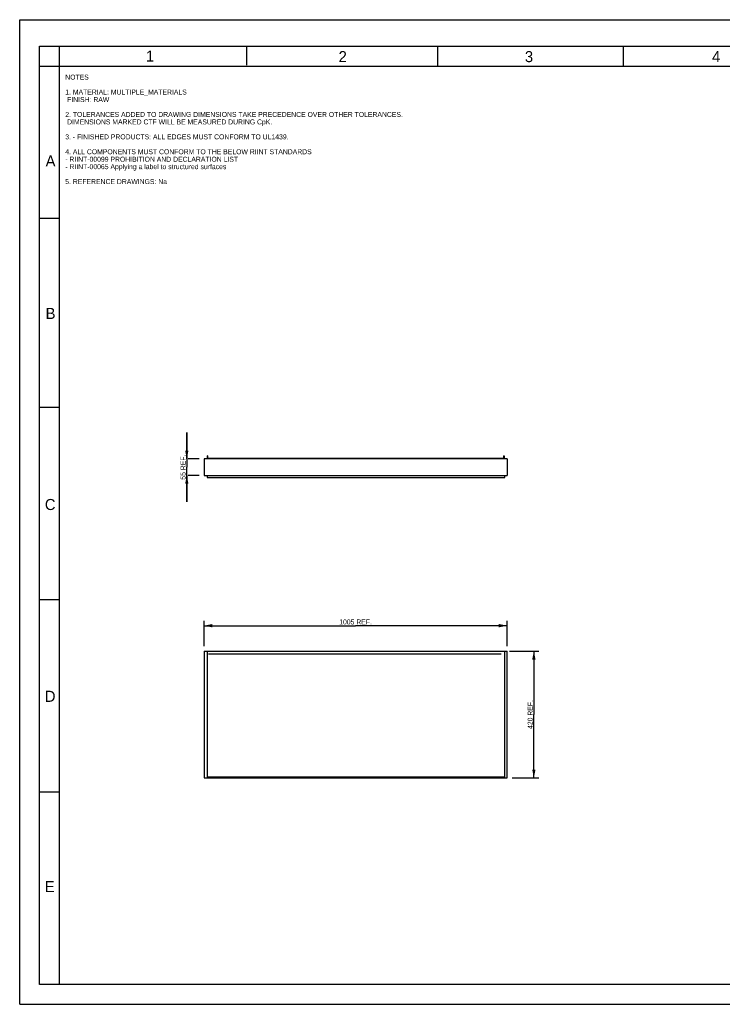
# Model space of a CAD drawing. Header units: millimetres. Extents: x 0 to 4620, y -1280 to 3267.
# Tile 1 of 103: x 0 to 2330, y 0 to 3267. Entities that reach past the tile are written whole.
import ezdxf

# ---------------------------------------------------------------- set-up
doc = ezdxf.new("R2010")
doc.units = ezdxf.units.MM
doc.header["$LTSCALE"] = 254.1
doc.layers.get('0').update_dxf_attribs({"linetype": 'CONTINUOUS'})
doc.styles.get("Standard").update_dxf_attribs({"font": 'txt', "width": 0.9})
doc.styles.add('TEXTSTYLE_2', font='txt')
doc.dimstyles.new('DIMSTYLE_1', dxfattribs={"dimtxt": 16.5, "dimasz": 27.5, "dimexe": 1.5, "dimexo": 1.5, "dimgap": 0.375, "dimtad": 1, "dimdec": 0, "dimzin": 0, "dimdsep": 46, "dimtxsty": 'Standard', "dimblk": '_FILLED', "dimblk1": '_FILLED', "dimblk2": '_FILLED', "dimcen": 0.09, "dimazin": 0, "dimtp": 0.3, "dimtm": 0.3, "dimtfac": 1, "dimtdec": 0, "dimtofl": 0, "dimtmove": 0, "dimatfit": 3, "dimldrblk": '_FILLED', "dimfxl": 0, "dimtolj": 1, "dimtzin": 0, "dimarcsym": 0})
doc.dimstyles.new('DIMSTYLE_2', dxfattribs={"dimtxt": 16.5, "dimasz": 27.5, "dimexe": 1.5, "dimexo": 1.5, "dimgap": 0.375, "dimtad": 1, "dimdec": 0, "dimzin": 0, "dimdsep": 46, "dimtxsty": 'Standard', "dimblk": '_FILLED', "dimblk1": '_FILLED', "dimblk2": '_FILLED', "dimcen": 0.09, "dimazin": 0, "dimtp": 0.8, "dimtm": 0.8, "dimtfac": 1, "dimtdec": 0, "dimtofl": 0, "dimtmove": 0, "dimatfit": 3, "dimldrblk": '_FILLED', "dimfxl": 0, "dimtolj": 1, "dimtzin": 0, "dimarcsym": 0})
doc.dimstyles.new('DIMSTYLE_3', dxfattribs={"dimtxt": 16.5, "dimasz": 27.5, "dimexe": 1.5, "dimexo": 1.5, "dimgap": 0.375, "dimtad": 1, "dimdec": 0, "dimzin": 0, "dimdsep": 46, "dimtxsty": 'Standard', "dimblk": '_FILLED', "dimblk1": '_FILLED', "dimblk2": '_FILLED', "dimcen": 0.09, "dimazin": 0, "dimtp": 1.2, "dimtm": 1.2, "dimtfac": 1, "dimtdec": 0, "dimtofl": 0, "dimtmove": 0, "dimatfit": 3, "dimldrblk": '_FILLED', "dimfxl": 0, "dimtolj": 1, "dimtzin": 0, "dimarcsym": 0})

# ---------------------------------------------------------------- blocks, each defined once
blk = doc.blocks.new('_FILLED')
at = {"color": 0, "linetype": 'ByBlock'}
blk.add_solid([(0, 0), (-1, 0.2), (-1, -0.2)], dxfattribs=at)
blk = doc.blocks.new('*D1')
at = {"color": 2, "linetype": 'Continuous'}
for p, q in [((554.1, 1809.8), (554.1, 1897.8)), ((554.1, 1897.8), (554.1, 1782.3)), ((594.6, 1809.8), (558.3, 1809.8)), ((554.1, 1666.8), (554.1, 1782.3)), ((554.1, 1754.8), (554.1, 1666.8)), ((594.6, 1754.8), (558.3, 1754.8))]:
    blk.add_line(p, q, dxfattribs=at)
at = {"color": 2, "linetype": 'Continuous', "xscale": 27.5, "yscale": 27.5, "zscale": 27.5}
for p, rotation in [((554.1, 1809.8), 270), ((554.1, 1754.8), 90)]:
    blk.add_blockref('_FILLED', p, dxfattribs=dict(at, rotation=rotation))
at = {"color": 2, "linetype": 'Continuous', "insert": (533.5, 1782.3), "char_height": 16.5, "width": 103.95, "attachment_point": 2, "rotation": 90, "line_spacing_factor": 0.9}
blk.add_mtext('55 REF.', dxfattribs=at)
blk = doc.blocks.new('*D2')
at = {"color": 2, "linetype": 'Continuous'}
for p, q in [((1624.6, 1171.5), (1721.4, 1171.5)), ((1704.9, 1171.5), (1704.9, 961.5)), ((1704.9, 751.5), (1704.9, 961.5)), ((1632.6, 751.5), (1721.4, 751.5))]:
    blk.add_line(p, q, dxfattribs=at)
at = {"color": 2, "linetype": 'Continuous', "xscale": 27.5, "yscale": 27.5, "zscale": 27.5}
for p, rotation in [((1704.9, 1171.5), 90), ((1704.9, 751.5), 270)]:
    blk.add_blockref('_FILLED', p, dxfattribs=dict(at, rotation=rotation))
at = {"color": 2, "linetype": 'Continuous', "insert": (1684.3, 961.5), "char_height": 16.5, "width": 118.8, "attachment_point": 2, "rotation": 90, "line_spacing_factor": 0.9}
blk.add_mtext('420 REF.', dxfattribs=at)
blk = doc.blocks.new('*D3')
at = {"color": 2, "linetype": 'Continuous'}
for p, q in [((611.1, 1188), (611.1, 1272.8)), ((611.1, 1256.3), (1113.6, 1256.3)), ((1616.1, 1256.3), (1113.6, 1256.3)), ((1616.1, 1188), (1616.1, 1272.8))]:
    blk.add_line(p, q, dxfattribs=at)
at = {"color": 2, "linetype": 'Continuous', "xscale": 27.5, "yscale": 27.5, "zscale": 27.5, "rotation": 180}
blk.add_blockref('_FILLED', (611.1, 1256.3), dxfattribs=at)
at = {"color": 2, "linetype": 'Continuous', "xscale": 27.5, "yscale": 27.5, "zscale": 27.5}
blk.add_blockref('_FILLED', (1616.1, 1256.3), dxfattribs=at)
at = {"color": 2, "linetype": 'Continuous', "insert": (1113.6, 1276.9), "char_height": 16.5, "width": 133.65, "attachment_point": 2, "line_spacing_factor": 0.9}
blk.add_mtext('1005 REF.', dxfattribs=at)

msp = doc.modelspace()

# ---------------------------------------------------------------- linework, layer by layer
at = {"color": 7, "linetype": 'Continuous'}
for p, q in [((0, 0), (0, 3267)), ((0, 3267), (4620, 3267)), ((66, 66), (66, 3179)), ((66, 3179), (4543, 3179)), ((132, 66), (132, 3179)), ((752.8, 3116.3), (752.8, 3177.5)), ((1386, 3113), (1386, 3179)), ((2002, 3113), (2002, 3179)), ((66, 3113), (4543, 3113)), ((132, 2607), (66, 2607)), ((132, 1980), (66, 1980)), ((611.1, 1809.8), (611.1, 1754.8)), ((1616.1, 1809.8), (611.1, 1809.8)), ((621.1, 1819.6), (621.1, 1809.8)), ((623.1, 1819.6), (621.1, 1819.6)), ((623.1, 1819.6), (623.1, 1809.8)), ((623.1, 1812.4), (1604.1, 1812.4)), ((1604.1, 1819.6), (1606.1, 1819.6)), ((1604.1, 1819.6), (1604.1, 1809.8)), ((1606.1, 1819.6), (1606.1, 1809.8)), ((1606.1, 1812.4), (1608.1, 1812.4)), ((1608.1, 1809.8), (1608.1, 1812.4)), ((1616.1, 1809.8), (1616.1, 1754.8)), ((611.1, 1754.8), (1616.1, 1754.8)), ((621.1, 1754.8), (621.1, 1747.5)), ((621.1, 1747.5), (1608.1, 1747.5)), ((1608.1, 1747.5), (1608.1, 1754.8)), ((132, 1342), (66, 1342)), ((611.1, 1171.5), (611.1, 751.5)), ((611.1, 1171.5), (1616.1, 1171.5)), ((621.1, 1171.5), (621.1, 754.2)), ((1596.1, 1161.5), (626.1, 1161.5)), ((1608.1, 754.2), (1608.1, 1171.5)), ((1616.1, 751.5), (1616.1, 1171.5)), ((611.1, 751.5), (1616.1, 751.5)), ((621.1, 754.2), (1608.1, 754.2)), ((1608.1, 754), (623.1, 754)), ((132, 704), (66, 704)), ((4543, 66), (66, 66)), ((0, 0), (4620, 0))]:
    msp.add_line(p, q, dxfattribs=at)

# ---------------------------------------------------------------- texts
at = {"color": 2, "linetype": 'Continuous', "char_height": 36.7, "width": 36.711, "attachment_point": 1, "line_spacing_factor": 0.9, "style": 'TEXTSTYLE_2'}
for s, insert in [('1', (418.5, 3164.5)), ('2', (1057.4, 3162.8)), ('3', (1675.2, 3162.8)), ('4', (2295.8, 3162.8)), ('A', (85.9, 2816.6)), ('B', (85.9, 2310.6)), ('C', (83.4, 1676.7)), ('D', (83.4, 1040.3)), ('E', (83.3, 408.9))]:
    msp.add_mtext(s, dxfattribs=dict(at, insert=insert))
at = {"color": 2, "linetype": 'Continuous', "insert": (151, 3084.6), "char_height": 16.5, "width": 1188, "attachment_point": 1, "line_spacing_factor": 0.9}
msp.add_mtext('NOTES\\P \\P1. MATERIAL: MULTIPLE_MATERIALS\\P FINISH: RAW\\P \\P2. TOLERANCES ADDED TO DRAWING DIMENSIONS TAKE PRECEDENCE OVER OTHER TOLERANCES.\\P DIMENSIONS MARKED CTF WILL BE MEASURED DURING CpK.\\P \\P3. - FINISHED PRODUCTS: ALL EDGES MUST CONFORM TO UL1439.\\P \\P4. ALL COMPONENTS MUST CONFORM TO THE BELOW RIINT STANDARDS\\P- RIINT-00099 PROHIBITION AND DECLARATION LIST\\P- RIINT-00065 Applying a label to structured surfaces\\P \\P5. REFERENCE DRAWINGS: Na\\P ', dxfattribs=at)

# ---------------------------------------------------------------- dimensions: what is measured, and where the dimension line sits
at = {"color": 2, "linetype": 'Continuous'}
for base, p1, p2, angle, dimstyle, picture, middle in [((554.1, 1809.8), (596.1, 1754.8), (596.1, 1809.8), 90, 'DIMSTYLE_1', '*D1', (554.1, 1782.3)), ((611.1, 1256.3), (1616.1, 1186.5), (611.1, 1186.5), 180, 'DIMSTYLE_3', '*D3', (1113.6, 1256.3)), ((1704.9, 751.5), (1623.1, 1171.5), (1631.1, 751.5), 270, 'DIMSTYLE_2', '*D2', (1704.9, 961.5))]:
    dim = msp.add_linear_dim(base=base, p1=p1, p2=p2, angle=angle, text='<> REF.', dimstyle=dimstyle, dxfattribs=at)
    dim.commit()
    dim.dimension.update_dxf_attribs({"geometry": picture, "text_midpoint": middle, "dimtype": 160})

doc.saveas('drawing.dxf')
